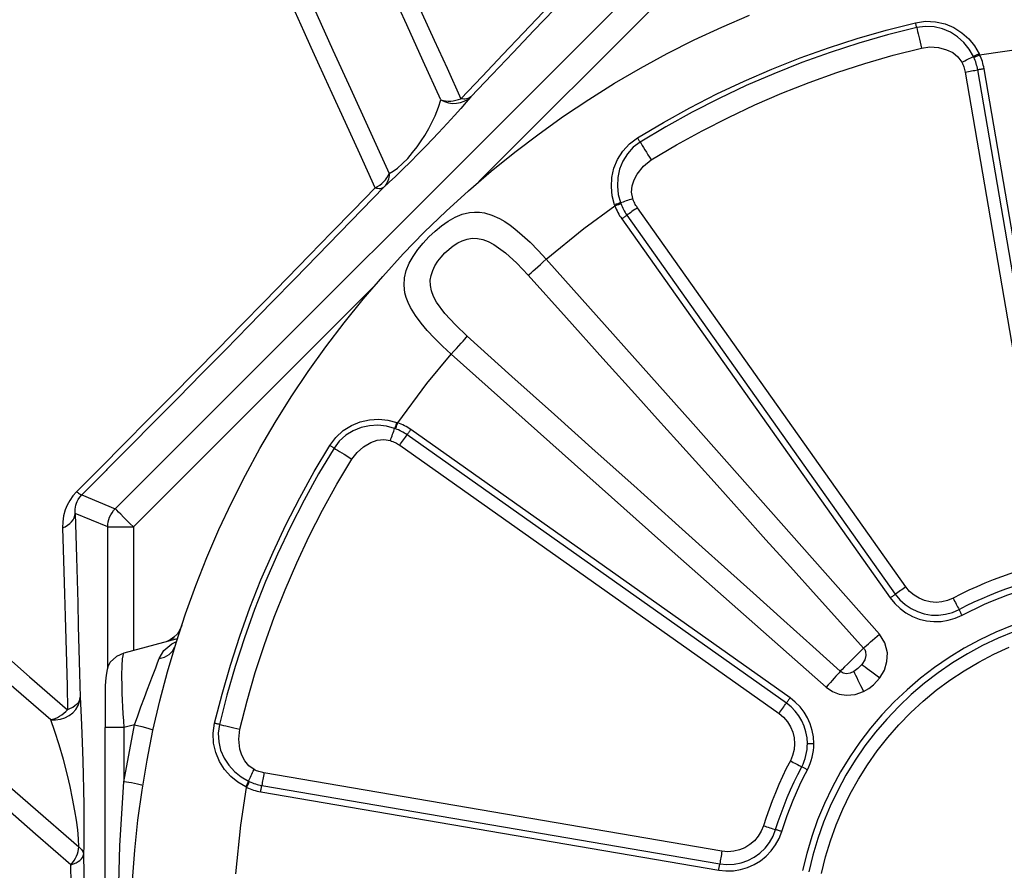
# Model space of a CAD drawing. Header units: millimetres. Extents: x 196 to 1773810, y -221320 to 153872.
# Tile 220 of 256: x 1163512 to 1163895, y -195476 to -195145. Entities that reach past the tile are written whole.
import ezdxf

# ---------------------------------------------------------------- set-up
doc = ezdxf.new("R2010")
doc.units = ezdxf.units.MM
doc.layers.get('Defpoints').update_dxf_attribs({"lineweight": 18})
doc.layers.add('00_Основной', color=163, linetype='Continuous', lineweight=40)
doc.layers.add('ТМ-размеры', color=25, linetype='Continuous', lineweight=20)
doc.styles.add('SFINKS', font='SFINKS.shx', dxfattribs={"width": 0.7, "oblique": 15})
doc.dimstyles.new('кира-50', dxfattribs={"dimtxt": 150, "dimasz": 40, "dimexe": 15, "dimexo": 0, "dimgap": 20, "dimtad": 1, "dimdec": 0, "dimrnd": 5, "dimdsep": 46, "dimtxsty": 'SFINKS', "dimblk1": 'OBLIQUE', "dimblk2": 'OBLIQUE', "dimsah": 1, "dimcen": 2.5, "dimclrd": 252, "dimclre": 252, "dimclrt": 252, "dimadec": 0, "dimazin": 0, "dimtfac": 1, "dimtdec": 0, "dimtofl": 0, "dimtmove": 0, "dimatfit": 3, "dimldrblk": 'OBLIQUE', "dimfxl": 15, "dimtfill": 1, "dimtolj": 1, "dimtzin": 0, "dimlwd": 20, "dimlwe": 20, "dimarcsym": 0})

# ---------------------------------------------------------------- blocks, each defined once
blk = doc.blocks.new('_Oblique')
at = {"color": 0, "linetype": 'ByBlock', "lineweight": -2}
blk.add_line((-0.5, -0.5), (0.5, 0.5), dxfattribs=at)
blk = doc.blocks.new('*D60')
at = {"layer": 'Defpoints', "color": 0, "linetype": 'ByBlock', "lineweight": 50, "transparency": 16777216}
for p in [(1164814.67, -194508.84), (1163074.58, -195856.77), (1164814.67, -195857.67)]:
    blk.add_point(p, dxfattribs=at)
at = {"layer": 'ТМ-размеры', "color": 252, "linetype": 'ByBlock', "lineweight": 20, "transparency": 16777216}
for p, q in [((1163074.58, -195856.77), (1163074.58, -194493.84)), ((1164814.67, -195857.67), (1164814.67, -194493.84)), ((1163074.58, -194508.84), (1164814.67, -194508.84))]:
    blk.add_line(p, q, dxfattribs=at)
at = {"layer": 'ТМ-размеры', "color": 252, "linetype": 'ByBlock', "lineweight": 20, "transparency": 16777216, "xscale": 40, "yscale": 40, "zscale": 40, "rotation": 180}
blk.add_blockref('_Oblique', (1163074.58, -194508.84), dxfattribs=at)
at = {"layer": 'ТМ-размеры', "color": 252, "linetype": 'ByBlock', "lineweight": 20, "transparency": 16777216, "xscale": 40, "yscale": 40, "zscale": 40}
blk.add_blockref('_Oblique', (1164814.67, -194508.84), dxfattribs=at)
at = {"layer": 'ТМ-размеры', "color": 252, "linetype": 'ByBlock', "transparency": 16777216, "insert": (1163944.63, -194413.84), "char_height": 150, "attachment_point": 5, "style": 'SFINKS', "bg_fill": 3, "box_fill_scale": 1.1, "bg_fill_color": 256, "bg_fill_true_color": 13158600, "bg_fill_transparency": 0}
blk.add_mtext('\\A1;1740', dxfattribs=at)

msp = doc.modelspace()

# ---------------------------------------------------------------- linework, layer by layer
at = {"layer": '00_Основной', "color": 252, "lineweight": 25, "ltscale": 10}
for p, q in [((1163548.68, -195335.09, 0.2), (1163776.51, -195107.27, 0.2)), ((1163783.58, -195114.34, 0.2), (1163690.15, -195207.76, 0.2)), ((1163879.29, -195165.12, 0.2), (1163909.8, -195343.29, 0.2)), ((1163914.71, -195342.44, 0.2), (1163884.2, -195164.29, 0.2)), ((1163917.18, -195342.02, 0.2), (1163886.66, -195163.87, 0.2)), ((1163856.22, -195365.47, 0.2), (1163751.81, -195217.92, 0.2)), ((1163745.72, -195222.24, 0.2), (1163850.11, -195369.8, 0.2)), ((1163747.75, -195220.8, 0.2), (1163852.14, -195368.36, 0.2)), ((1163649.18, -195248.73, 0.2), (1163555.75, -195342.16, 0.2)), ((1163811.22, -195408.69, 0.2), (1163663.68, -195304.28, 0.2)), ((1163809.78, -195410.72, 0.2), (1163662.22, -195306.33, 0.2)), ((1163659.34, -195310.4, 0.2), (1163806.9, -195414.8, 0.2)), ((1163535.67, -195329.7, 0.2), (1163548.68, -195335.09, 0.2)), ((1163545.76, -195342.16, 0.2), (1163533.05, -195336.9, 0.2)), ((1163545.76, -195396.86, 0.2), (1163545.76, -195342.16, 0.2)), ((1163555.75, -195342.16, 0.2), (1163555.75, -195390.29, 0.2)), ((1163572.81, -195385.72, 0.2), (1163552.08, -195391.27, 0.2)), ((1163571.4, -195389.73, 0.2), (1163571.82, -195388.9, 0.2)), ((1163552.08, -195441.32, 0.2), (1163556.2, -195419.15, 0.2)), ((1163556.2, -195419.15, 0.2), (1163552.08, -195420.25, 0.2)), ((1163544.93, -195420.25, 0.2), (1163544.67, -195420.25, 0.2)), ((1163544.67, -195420.25, 0.2), (1163544.67, -195586.27, 0.2)), ((1163552.08, -195420.25, 0.2), (1163552.08, -195441.32, 0.2)), ((1163563.34, -195421.21, 0.2), (1163563.4, -195421.25, 0.2)), ((1163784.7, -195468.38, 0.2), (1163606.55, -195437.88, 0.2)), ((1163559.38, -195442.87, 0.2), (1163559.32, -195442.84, 0.2)), ((1163605.28, -195445.24, 0.2), (1163783.43, -195475.75, 0.2)), ((1163605.71, -195442.79, 0.2), (1163783.86, -195473.3, 0.2))]:
    msp.add_line(p, q, dxfattribs=at)
at = {"layer": '00_Основной', "color": 252, "lineweight": 25, "ltscale": 10, "elevation": 0.2}
for points in [[(1163675.34, -195175.89), (1163668.5, -195160.86), (1163662.09, -195146.79), (1163656.11, -195133.68), (1163650.59, -195121.55), (1163645.51, -195110.43), (1163640.91, -195100.31), (1163636.78, -195091.24), (1163633.11, -195083.21), (1163629.94, -195076.24), (1163627.25, -195070.34), (1163625.05, -195065.51), (1163623.34, -195061.76), (1163622.13, -195059.1), (1163621.42, -195057.55)], [(1163629.46, -195057.66), (1163629.97, -195058.78), (1163630.79, -195060.57), (1163631.91, -195063.03), (1163633.33, -195066.16), (1163635.03, -195069.89), (1163636.1, -195072.23), (1163637.27, -195074.8), (1163638.54, -195077.59), (1163639.92, -195080.61), (1163641.41, -195083.88), (1163643.02, -195087.41), (1163644.75, -195091.21), (1163647.88, -195098.1), (1163651.4, -195105.78), (1163655.11, -195113.96), (1163659.17, -195122.86), (1163663.47, -195132.31), (1163667.98, -195142.19), (1163672.79, -195152.75), (1163677.77, -195163.67), (1163683.16, -195175.49)], [(1163593.96, -195070.07), (1163594.74, -195071.78), (1163596.1, -195074.76), (1163598.01, -195078.97), (1163600.51, -195084.45), (1163603.58, -195091.15), (1163607.19, -195099.08), (1163611.35, -195108.22), (1163616.06, -195118.57), (1163621.31, -195130.08), (1163627.08, -195142.76), (1163633.38, -195156.56), (1163640.18, -195171.49), (1163647.48, -195187.5), (1163655.25, -195204.58)], [(1163683.16, -195175.49), (1163691.41, -195166.84), (1163699.52, -195158.36), (1163707.43, -195150.02), (1163715.18, -195141.85), (1163722.73, -195133.86), (1163730.09, -195126.05), (1163737.25, -195118.42), (1163744.19, -195110.98), (1163750.94, -195103.74), (1163757.45, -195096.7), (1163763.75, -195089.87)], [(1163768.59, -195088.13), (1163762.21, -195095.05), (1163755.61, -195102.17), (1163748.79, -195109.5), (1163741.75, -195117.03), (1163734.51, -195124.75), (1163727.06, -195132.67), (1163719.41, -195140.77), (1163711.58, -195149.02), (1163703.55, -195157.46), (1163695.37, -195166.05), (1163687, -195174.8)], [(1163555.38, -195479.72), (1163556.28, -195467.96), (1163557.52, -195456.25), (1163559.11, -195444.58), (1163561.06, -195432.95), (1163563.36, -195421.41), (1163566.01, -195409.92), (1163569, -195398.53), (1163572.33, -195387.23), (1163576.02, -195376.04), (1163580.02, -195364.96), (1163584.37, -195354.01), (1163589.04, -195343.19), (1163594.04, -195332.52), (1163599.34, -195322.01), (1163604.99, -195311.66), (1163610.93, -195301.49), (1163617.16, -195291.5), (1163623.71, -195281.71), (1163630.56, -195272.11), (1163637.68, -195262.74), (1163645.08, -195253.57), (1163652.75, -195244.64), (1163660.69, -195235.94), (1163668.91, -195227.48), (1163677.36, -195219.28), (1163686.06, -195211.34), (1163694.99, -195203.66), (1163704.16, -195196.25), (1163713.54, -195189.12), (1163723.12, -195182.3), (1163732.93, -195175.75), (1163742.91, -195169.5), (1163753.08, -195163.56), (1163763.44, -195157.92), (1163773.95, -195152.62), (1163784.62, -195147.61), (1163795.43, -195142.94)], [(1163649.8, -195210.14), (1163643.81, -195197), (1163638.25, -195184.79), (1163633.09, -195173.48), (1163630.24, -195167.22), (1163627.52, -195161.26), (1163624.92, -195155.56), (1163622.14, -195149.44), (1163618.63, -195141.75)], [(1163751.87, -195190.72), (1163761.96, -195184.71), (1163772.26, -195179.02), (1163782.72, -195173.66), (1163793.35, -195168.65), (1163804.14, -195163.98), (1163815.07, -195159.65), (1163826.14, -195155.68), (1163837.32, -195152.07), (1163848.62, -195148.81), (1163860.02, -195145.92)], [(1163860.47, -195147.81), (1163849.12, -195150.69), (1163837.89, -195153.92), (1163826.77, -195157.52), (1163815.76, -195161.47), (1163804.88, -195165.77), (1163794.16, -195170.41), (1163783.58, -195175.41), (1163773.16, -195180.73), (1163762.93, -195186.39), (1163752.88, -195192.37)], [(1163860.02, -195145.92), (1163863.9, -195145.37), (1163867.79, -195145.54), (1163871.49, -195146.38), (1163874.92, -195147.84), (1163877.99, -195149.8), (1163880.69, -195152.21), (1163882.95, -195154.98), (1163884.79, -195158.05)], [(1163860.47, -195147.81), (1163860.42, -195147.61), (1163860.37, -195147.41), (1163860.31, -195147.2), (1163860.27, -195146.96), (1163860.2, -195146.72), (1163860.14, -195146.47), (1163860.09, -195146.2), (1163860.02, -195145.92)], [(1163882.54, -195159.1), (1163880.92, -195156.23), (1163878.83, -195153.65), (1163876.37, -195151.42), (1163873.55, -195149.61), (1163870.47, -195148.29), (1163867.2, -195147.51), (1163863.81, -195147.34), (1163860.47, -195147.81)], [(1163860.47, -195147.81), (1163860.64, -195148.53), (1163860.84, -195149.36), (1163861.05, -195150.28), (1163861.29, -195151.28), (1163861.54, -195152.35), (1163861.81, -195153.47), (1163862.08, -195154.61), (1163862.34, -195155.77)], [(1163862.34, -195155.77), (1163865.62, -195155.34), (1163868.94, -195155.57), (1163872.12, -195156.43), (1163874.48, -195157.56), (1163876.53, -195159.17), (1163878.05, -195161.27)], [(1163884.96, -195158.39), (1163903.75, -195155.65), (1163918.58, -195154.23)], [(1163757.18, -195199.34), (1163767.01, -195193.48), (1163777.02, -195187.97), (1163787.19, -195182.76), (1163797.53, -195177.88), (1163808.02, -195173.34), (1163818.64, -195169.13), (1163829.41, -195165.26), (1163840.29, -195161.75), (1163851.27, -195158.59), (1163862.34, -195155.77)], [(1163878.05, -195161.27), (1163878.64, -195160.99), (1163879.22, -195160.7), (1163879.8, -195160.42), (1163880.38, -195160.14), (1163880.94, -195159.87), (1163881.48, -195159.6), (1163882.01, -195159.35), (1163882.54, -195159.1)], [(1163884.79, -195158.05), (1163884.5, -195158.19), (1163884.2, -195158.32), (1163883.92, -195158.46), (1163883.62, -195158.59), (1163883.34, -195158.73), (1163883.07, -195158.86), (1163882.8, -195158.97), (1163882.54, -195159.1)], [(1163882.69, -195159.44), (1163882.61, -195159.24), (1163882.54, -195159.1)], [(1163882.69, -195159.44), (1163882.96, -195159.31), (1163883.23, -195159.2), (1163883.51, -195159.07), (1163883.79, -195158.93), (1163884.08, -195158.8), (1163884.37, -195158.66), (1163884.67, -195158.53), (1163884.96, -195158.39)], [(1163884.79, -195158.05), (1163884.9, -195158.24), (1163884.96, -195158.39)], [(1163886.66, -195163.87), (1163886.53, -195163.16), (1163886.38, -195162.46), (1163886.19, -195161.76), (1163886, -195161.07), (1163885.77, -195160.38), (1163885.53, -195159.72), (1163885.25, -195159.04), (1163884.96, -195158.39)], [(1163878.05, -195161.27), (1163878.26, -195161.74), (1163878.46, -195162.2), (1163878.64, -195162.68), (1163878.81, -195163.16), (1163878.95, -195163.64), (1163879.08, -195164.14), (1163879.19, -195164.63), (1163879.29, -195165.12)], [(1163884.2, -195164.29), (1163884.09, -195163.66), (1163883.95, -195163.03), (1163883.79, -195162.43), (1163883.61, -195161.8), (1163883.41, -195161.2), (1163883.2, -195160.61), (1163882.96, -195160.01), (1163882.69, -195159.44)], [(1163879.29, -195165.12), (1163879.93, -195165.02), (1163880.58, -195164.91), (1163881.21, -195164.8), (1163881.83, -195164.68), (1163882.45, -195164.58), (1163883.04, -195164.49), (1163883.64, -195164.39), (1163884.2, -195164.29)], [(1163886.66, -195163.87), (1163886.35, -195163.92), (1163886.02, -195163.98), (1163885.7, -195164.02), (1163885.39, -195164.08), (1163885.08, -195164.14), (1163884.78, -195164.19), (1163884.48, -195164.23), (1163884.2, -195164.29)], [(1163687, -195174.8), (1163685.25, -195176.88), (1163683.16, -195179.26), (1163680.72, -195182), (1163677.84, -195185.13), (1163674.48, -195188.73), (1163672.1, -195191.26), (1163669.46, -195193.99), (1163666.57, -195196.96), (1163663.52, -195200.02), (1163660.48, -195203.01), (1163657.68, -195205.73), (1163655.25, -195208.03), (1163653.23, -195209.88)], [(1163655.25, -195204.58), (1163656.77, -195203.73), (1163658.52, -195202.48), (1163660.46, -195200.78), (1163662.46, -195198.74), (1163664.39, -195196.49), (1163666.16, -195194.18), (1163667.72, -195191.92), (1163669.11, -195189.76), (1163670.67, -195187.04), (1163672, -195184.5), (1163673.1, -195182.11), (1163674.4, -195178.84), (1163675.34, -195175.89)], [(1163675.34, -195175.89), (1163676.8, -195176.6), (1163678.34, -195177.09), (1163679.92, -195177.33), (1163681.5, -195177.3), (1163683.04, -195177.03), (1163684.49, -195176.52), (1163685.82, -195175.76), (1163687, -195174.8)], [(1163675.34, -195175.89), (1163676.26, -195176.16), (1163677.21, -195176.33), (1163678.2, -195176.42), (1163679.2, -195176.41), (1163680.2, -195176.33), (1163681.2, -195176.13), (1163682.19, -195175.86), (1163683.16, -195175.49)], [(1163687, -195174.8), (1163686.65, -195175.07), (1163686.27, -195175.28), (1163685.83, -195175.45), (1163685.36, -195175.56), (1163684.86, -195175.62), (1163684.32, -195175.64), (1163683.76, -195175.59), (1163683.16, -195175.49)], [(1163742.92, -195216.81), (1163742.05, -195213.34), (1163741.7, -195209.78), (1163741.91, -195206.13), (1163742.68, -195202.6), (1163744.11, -195199.1), (1163746.1, -195195.94), (1163748.75, -195193.05), (1163751.87, -195190.72)], [(1163752.88, -195192.37), (1163750.17, -195194.42), (1163747.9, -195196.93), (1163746.14, -195199.79), (1163744.9, -195202.9), (1163744.19, -195206.17), (1163744.02, -195209.49), (1163744.39, -195212.79), (1163745.25, -195215.96)], [(1163752.88, -195192.37), (1163752.79, -195192.2), (1163752.67, -195192.02), (1163752.55, -195191.84), (1163752.43, -195191.64), (1163752.29, -195191.41), (1163752.15, -195191.18), (1163752.01, -195190.96), (1163751.87, -195190.72)], [(1163752.88, -195192.37), (1163753.26, -195193), (1163753.72, -195193.72), (1163754.21, -195194.53), (1163754.76, -195195.4), (1163755.33, -195196.34), (1163755.93, -195197.31), (1163756.55, -195198.31), (1163757.18, -195199.34)], [(1163749.98, -195214.33), (1163749.56, -195211.87), (1163749.82, -195209.39), (1163750.6, -195207.03), (1163751.74, -195204.82), (1163754.14, -195201.76), (1163757.18, -195199.34)], [(1163649.8, -195210.14), (1163650.72, -195209.64), (1163651.58, -195209.09), (1163652.38, -195208.46), (1163653.12, -195207.76), (1163653.78, -195207.03), (1163654.36, -195206.24), (1163654.86, -195205.42), (1163655.25, -195204.58)], [(1163655.25, -195204.58), (1163655.22, -195205.34), (1163655.12, -195206.07), (1163654.95, -195206.79), (1163654.73, -195207.5), (1163654.44, -195208.15), (1163654.09, -195208.77), (1163653.68, -195209.35), (1163653.23, -195209.88)], [(1163533.68, -195328.5), (1163543, -195319.12), (1163552.27, -195309.76), (1163561.5, -195300.42), (1163570.68, -195291.14), (1163579.8, -195281.88), (1163588.84, -195272.66), (1163597.82, -195263.52), (1163606.72, -195254.43), (1163615.54, -195245.4), (1163624.26, -195236.45), (1163632.88, -195227.59), (1163641.39, -195218.82), (1163649.8, -195210.14)], [(1163653.23, -195209.88), (1163644.72, -195218.67), (1163636.1, -195227.55), (1163627.37, -195236.52), (1163618.53, -195245.58), (1163609.62, -195254.71), (1163600.61, -195263.91), (1163591.52, -195273.18), (1163582.35, -195282.5), (1163573.12, -195291.87), (1163565.81, -195299.29)], [(1163649.8, -195210.14), (1163650.35, -195210.28), (1163650.88, -195210.38), (1163651.35, -195210.42), (1163651.82, -195210.4), (1163652.23, -195210.35), (1163652.61, -195210.25), (1163652.94, -195210.1), (1163653.23, -195209.88)], [(1163745.25, -195215.96), (1163744.98, -195216.06), (1163744.72, -195216.16), (1163744.42, -195216.26), (1163744.14, -195216.37), (1163743.84, -195216.49), (1163743.53, -195216.6), (1163743.23, -195216.7), (1163742.92, -195216.81)], [(1163743.04, -195217.18), (1163743.34, -195217.06), (1163743.66, -195216.95), (1163743.95, -195216.84), (1163744.25, -195216.73), (1163744.54, -195216.63), (1163744.83, -195216.52), (1163745.11, -195216.42), (1163745.38, -195216.32)], [(1163745.25, -195215.96), (1163745.8, -195215.77), (1163746.36, -195215.58), (1163746.94, -195215.37), (1163747.54, -195215.18), (1163748.13, -195214.96), (1163748.74, -195214.75), (1163749.36, -195214.54), (1163749.98, -195214.33)], [(1163745.25, -195215.96), (1163745.32, -195216.16), (1163745.38, -195216.32)], [(1163745.38, -195216.32), (1163745.62, -195216.91), (1163745.86, -195217.49), (1163746.12, -195218.07), (1163746.42, -195218.64), (1163746.72, -195219.2), (1163747.04, -195219.75), (1163747.38, -195220.28), (1163747.75, -195220.8)], [(1163751.81, -195217.92), (1163751.53, -195217.5), (1163751.26, -195217.08), (1163751.01, -195216.64), (1163750.77, -195216.19), (1163750.54, -195215.74), (1163750.33, -195215.27), (1163750.15, -195214.81), (1163749.98, -195214.33)], [(1163679.42, -195274.91), (1163676.01, -195271.77), (1163672.88, -195268.71), (1163670.08, -195265.74), (1163667.65, -195262.86), (1163665.45, -195259.89), (1163663.56, -195256.79), (1163662.6, -195254.81), (1163661.88, -195252.91), (1163661.39, -195251.04), (1163661.02, -195248.04), (1163661.2, -195245.16), (1163661.9, -195242.34), (1163663.04, -195239.56), (1163664.54, -195236.88), (1163666.35, -195234.24), (1163668.43, -195231.71), (1163670.69, -195229.3), (1163673.09, -195227.04), (1163675.6, -195224.98), (1163678.22, -195223.16), (1163680.92, -195221.65), (1163683.68, -195220.49), (1163686.49, -195219.8), (1163688.41, -195219.6), (1163690.36, -195219.65), (1163692.38, -195219.94), (1163695.2, -195220.78), (1163698.16, -195222.12), (1163700.22, -195223.32), (1163702.3, -195224.73), (1163704.16, -195226.14), (1163707.05, -195228.58), (1163710.06, -195231.39), (1163713.16, -195234.54), (1163716.32, -195238)], [(1163716.32, -195238), (1163731.04, -195226.02), (1163743.04, -195217.18)], [(1163743.04, -195217.18), (1163742.98, -195216.97), (1163742.92, -195216.81)], [(1163743.04, -195217.18), (1163743.3, -195217.84), (1163743.58, -195218.5), (1163743.88, -195219.15), (1163744.21, -195219.8), (1163744.56, -195220.42), (1163744.91, -195221.04), (1163745.31, -195221.65), (1163745.72, -195222.24)], [(1163751.81, -195217.92), (1163751.29, -195218.31), (1163750.76, -195218.67), (1163750.23, -195219.06), (1163749.71, -195219.42), (1163749.2, -195219.78), (1163748.71, -195220.13), (1163748.21, -195220.48), (1163747.75, -195220.8)], [(1163745.72, -195222.24), (1163745.97, -195222.06), (1163746.24, -195221.88), (1163746.51, -195221.69), (1163746.76, -195221.51), (1163747.02, -195221.33), (1163747.27, -195221.14), (1163747.51, -195220.97), (1163747.75, -195220.8)], [(1163685.64, -195267.95), (1163681.01, -195263.56), (1163676.9, -195259.07), (1163673.66, -195254.63), (1163672.52, -195252.46), (1163671.72, -195250.32), (1163671.3, -195248.25), (1163671.24, -195246.19), (1163671.54, -195244.27), (1163672.18, -195242.34), (1163673.06, -195240.56), (1163674.2, -195238.77), (1163675.48, -195237.13), (1163676.94, -195235.55), (1163680.16, -195232.81), (1163681.93, -195231.66), (1163683.71, -195230.78), (1163685.64, -195230.13), (1163687.56, -195229.82), (1163689.61, -195229.86), (1163691.67, -195230.27), (1163693.82, -195231.08), (1163696, -195232.22), (1163700.46, -195235.45), (1163704.95, -195239.57), (1163709.37, -195244.23)], [(1163709.37, -195244.23), (1163709.85, -195243.8), (1163710.47, -195243.24), (1163711.23, -195242.56), (1163712.1, -195241.79), (1163713.08, -195240.91), (1163714.12, -195239.98), (1163715.21, -195239.01), (1163716.32, -195238)], [(1163845.99, -195383.86), (1163773.5, -195302.07), (1163716.32, -195238)], [(1163709.37, -195244.23), (1163724.22, -195260.77), (1163738.42, -195276.58), (1163751.98, -195291.67), (1163759.67, -195300.24), (1163767.14, -195308.53), (1163774.38, -195316.59), (1163782.8, -195325.98), (1163792.52, -195336.78), (1163801.84, -195347.15), (1163811.37, -195357.75), (1163821.32, -195368.82), (1163830.79, -195379.33), (1163839.78, -195389.32)], [(1163523.58, -195417.2), (1163507.36, -195403.1), (1163491.79, -195389.57), (1163476.87, -195376.6), (1163462.65, -195364.24), (1163449.12, -195352.49), (1163436.32, -195341.36), (1163424.26, -195330.87), (1163412.96, -195321.05), (1163402.43, -195311.89), (1163392.7, -195303.44), (1163383.77, -195295.68), (1163375.65, -195288.62), (1163368.37, -195282.29), (1163361.92, -195276.68), (1163356.32, -195271.82), (1163351.58, -195267.7), (1163347.7, -195264.32), (1163344.69, -195261.7), (1163342.55, -195259.84), (1163341.29, -195258.75)], [(1163679.42, -195274.91), (1163680.42, -195273.79), (1163681.4, -195272.69), (1163682.34, -195271.65), (1163683.2, -195270.69), (1163683.98, -195269.81), (1163684.66, -195269.05), (1163685.22, -195268.43), (1163685.64, -195267.95)], [(1163830.74, -195398.36), (1163820.04, -195388.74), (1163808.74, -195378.55), (1163796.81, -195367.83), (1163785.75, -195357.89), (1163776.97, -195349.99), (1163767.87, -195341.82), (1163758.47, -195333.37), (1163750.39, -195326.1), (1163735.4, -195312.64), (1163719.61, -195298.46), (1163703.03, -195283.56), (1163685.64, -195267.95)], [(1163658.6, -195301.62), (1163669.94, -195286.41), (1163679.42, -195274.91)], [(1163679.42, -195274.91), (1163760.98, -195347.65), (1163825.28, -195404.57)], [(1163321.49, -195281.52), (1163322.9, -195282.75), (1163325.38, -195284.9), (1163328.86, -195287.93), (1163333.39, -195291.87), (1163338.93, -195296.69), (1163345.5, -195302.4), (1163353.08, -195308.97), (1163361.63, -195316.41), (1163371.15, -195324.69), (1163381.64, -195333.81), (1163393.06, -195343.74), (1163405.41, -195354.48), (1163418.66, -195365.99), (1163432.79, -195378.28), (1163447.78, -195391.31), (1163463.59, -195405.05), (1163480.2, -195419.49), (1163497.59, -195434.6), (1163515.7, -195450.35), (1163534.54, -195466.73)], [(1163565.81, -195299.29), (1163563.84, -195301.28), (1163554.5, -195310.74), (1163545.45, -195319.86)], [(1163632.14, -195310.44), (1163634.49, -195307.3), (1163637.36, -195304.68), (1163640.58, -195302.66), (1163644.03, -195301.26), (1163647.59, -195300.48), (1163651.2, -195300.28), (1163654.77, -195300.63), (1163658.23, -195301.5)], [(1163657.38, -195303.84), (1163654.2, -195302.97), (1163650.9, -195302.61), (1163647.59, -195302.78), (1163644.33, -195303.48), (1163641.21, -195304.72), (1163638.34, -195306.49), (1163635.83, -195308.76), (1163633.79, -195311.46)], [(1163655.74, -195308.55), (1163655.96, -195307.94), (1163656.17, -195307.32), (1163656.38, -195306.71), (1163656.59, -195306.11), (1163656.8, -195305.51), (1163657, -195304.95), (1163657.2, -195304.38), (1163657.38, -195303.84)], [(1163658.23, -195301.5), (1163658.13, -195301.8), (1163658.02, -195302.11), (1163657.9, -195302.41), (1163657.79, -195302.7), (1163657.69, -195303), (1163657.58, -195303.28), (1163657.48, -195303.57), (1163657.38, -195303.84)], [(1163657.73, -195303.96), (1163657.54, -195303.89), (1163657.38, -195303.84)], [(1163657.73, -195303.96), (1163657.83, -195303.69), (1163657.93, -195303.41), (1163658.04, -195303.13), (1163658.14, -195302.83), (1163658.26, -195302.54), (1163658.37, -195302.24), (1163658.48, -195301.93), (1163658.6, -195301.62)], [(1163662.22, -195306.33), (1163661.7, -195305.96), (1163661.16, -195305.63), (1163660.61, -195305.3), (1163660.06, -195304.99), (1163659.48, -195304.71), (1163658.92, -195304.44), (1163658.33, -195304.19), (1163657.73, -195303.96)], [(1163658.23, -195301.5), (1163658.44, -195301.58), (1163658.6, -195301.62)], [(1163663.68, -195304.28), (1163663.08, -195303.89), (1163662.48, -195303.5), (1163661.85, -195303.13), (1163661.22, -195302.79), (1163660.58, -195302.46), (1163659.92, -195302.16), (1163659.26, -195301.89), (1163658.6, -195301.62)], [(1163663.68, -195304.28), (1163663.47, -195304.55), (1163663.29, -195304.82), (1163663.11, -195305.09), (1163662.93, -195305.34), (1163662.74, -195305.6), (1163662.56, -195305.85), (1163662.39, -195306.09), (1163662.22, -195306.33)], [(1163640.76, -195315.76), (1163642.76, -195313.15), (1163645.26, -195310.98), (1163648.12, -195309.32), (1163650.58, -195308.46), (1163653.18, -195308.14), (1163655.74, -195308.55)], [(1163655.74, -195308.55), (1163656.22, -195308.73), (1163656.69, -195308.92), (1163657.16, -195309.12), (1163657.61, -195309.35), (1163658.06, -195309.59), (1163658.49, -195309.84), (1163658.93, -195310.11), (1163659.34, -195310.4)], [(1163659.34, -195310.4), (1163659.72, -195309.86), (1163660.1, -195309.34), (1163660.47, -195308.82), (1163660.84, -195308.29), (1163661.2, -195307.78), (1163661.56, -195307.28), (1163661.9, -195306.8), (1163662.22, -195306.33)], [(1163587.33, -195418.6), (1163590.23, -195407.2), (1163593.48, -195395.91), (1163597.1, -195384.72), (1163601.08, -195373.66), (1163605.39, -195362.72), (1163610.07, -195351.94), (1163615.09, -195341.3), (1163620.44, -195330.83), (1163626.12, -195320.54), (1163632.14, -195310.44)], [(1163633.79, -195311.46), (1163627.8, -195321.52), (1163622.14, -195331.74), (1163616.82, -195342.16), (1163611.84, -195352.73), (1163607.19, -195363.47), (1163602.88, -195374.33), (1163598.93, -195385.34), (1163595.34, -195396.47), (1163592.1, -195407.71), (1163589.22, -195419.04)], [(1163633.79, -195311.46), (1163633.62, -195311.36), (1163633.45, -195311.26), (1163633.25, -195311.13), (1163633.05, -195311), (1163632.84, -195310.88), (1163632.62, -195310.74), (1163632.38, -195310.59), (1163632.14, -195310.44)], [(1163633.79, -195311.46), (1163634.42, -195311.85), (1163635.14, -195312.3), (1163635.95, -195312.8), (1163636.82, -195313.33), (1163637.75, -195313.91), (1163638.74, -195314.52), (1163639.74, -195315.14), (1163640.76, -195315.76)], [(1163597.19, -195420.93), (1163600, -195409.85), (1163603.17, -195398.87), (1163606.69, -195387.99), (1163610.55, -195377.23), (1163614.75, -195366.6), (1163619.3, -195356.1), (1163624.18, -195345.77), (1163629.38, -195335.6), (1163634.92, -195325.58), (1163640.76, -195315.76)], [(1163545.45, -195319.86), (1163545.11, -195320.2), (1163535.67, -195329.7)], [(1163533.68, -195328.5), (1163532.24, -195330.12), (1163530.99, -195331.93), (1163530.03, -195333.71), (1163529.27, -195335.58), (1163528.61, -195337.86), (1163528.26, -195340.18), (1163528.19, -195342.58)], [(1163533.05, -195336.9), (1163533.08, -195335.24), (1163533.37, -195333.72), (1163533.61, -195332.96), (1163533.92, -195332.22), (1163534.27, -195331.54), (1163534.92, -195330.58), (1163535.67, -195329.7)], [(1163533.68, -195328.5), (1163534.08, -195328.8), (1163534.43, -195329.06), (1163534.74, -195329.29), (1163535.02, -195329.46), (1163535.25, -195329.59), (1163535.45, -195329.67), (1163535.59, -195329.71), (1163535.67, -195329.7)], [(1163545.76, -195342.16), (1163545.8, -195341.19), (1163545.94, -195340.21), (1163546.18, -195339.25), (1163546.52, -195338.34), (1163546.95, -195337.45), (1163547.44, -195336.62), (1163548.03, -195335.82), (1163548.68, -195335.09)], [(1163555.75, -195342.16), (1163554.4, -195340.8), (1163553.1, -195339.51), (1163551.9, -195338.31), (1163550.84, -195337.25), (1163549.97, -195336.38), (1163549.29, -195335.7), (1163548.87, -195335.27), (1163548.68, -195335.09)], [(1163528.19, -195342.58), (1163529.22, -195342.09), (1163530.17, -195341.51), (1163530.99, -195340.85), (1163531.69, -195340.14), (1163532.26, -195339.38), (1163532.67, -195338.58), (1163532.94, -195337.74), (1163533.05, -195336.9)], [(1163533.05, -195336.9), (1163533.32, -195345.42), (1163533.58, -195354.07), (1163533.84, -195362.85), (1163534.09, -195371.75), (1163534.33, -195380.75), (1163534.57, -195389.88), (1163534.81, -195399.13), (1163535.04, -195408.48)], [(1163528.19, -195342.58), (1163528.46, -195351.01), (1163528.72, -195359.56), (1163528.97, -195368.22), (1163529.22, -195377.02), (1163529.46, -195385.92), (1163529.7, -195394.94), (1163529.93, -195404.06), (1163530.17, -195413.31)], [(1163545.76, -195342.16), (1163546.02, -195342.16), (1163546.62, -195342.16), (1163547.57, -195342.16), (1163548.81, -195342.16), (1163550.3, -195342.16), (1163552.01, -195342.16), (1163553.85, -195342.16), (1163555.75, -195342.16)], [(1163899.92, -195359.42), (1163896.66, -195360.46), (1163893.42, -195361.6), (1163890.22, -195362.8), (1163887.02, -195364.08), (1163883.88, -195365.43), (1163880.76, -195366.84), (1163877.67, -195368.34), (1163874.61, -195369.89)], [(1163856.22, -195365.47), (1163855.68, -195365.85), (1163855.16, -195366.23), (1163854.63, -195366.6), (1163854.12, -195366.97), (1163853.6, -195367.34), (1163853.1, -195367.69), (1163852.62, -195368.02), (1163852.14, -195368.36)], [(1163874.61, -195369.89), (1163872.5, -195370.79), (1163870.28, -195371.34), (1163868, -195371.54), (1163865.72, -195371.37), (1163863.49, -195370.83), (1163861.37, -195369.94), (1163859.42, -195368.74), (1163857.69, -195367.24), (1163856.22, -195365.47)], [(1163876.94, -195374.3), (1163879.88, -195372.81), (1163882.88, -195371.36), (1163885.88, -195369.99), (1163888.93, -195368.69), (1163892.01, -195367.45), (1163895.11, -195366.29), (1163898.24, -195365.2), (1163901.4, -195364.17)], [(1163850.11, -195369.8), (1163850.38, -195369.61), (1163850.65, -195369.42), (1163850.9, -195369.24), (1163851.17, -195369.06), (1163851.42, -195368.87), (1163851.68, -195368.7), (1163851.92, -195368.52), (1163852.14, -195368.36)], [(1163850.11, -195369.8), (1163851.9, -195372.02), (1163853.97, -195373.98), (1163856.29, -195375.66), (1163858.8, -195377.02), (1163861.46, -195378.04), (1163864.23, -195378.71), (1163867.07, -195379), (1163869.92, -195378.93), (1163872.74, -195378.48), (1163875.48, -195377.68), (1163878.09, -195376.52)], [(1163852.14, -195368.36), (1163853.91, -195370.51), (1163855.97, -195372.38), (1163858.27, -195373.94), (1163860.76, -195375.15), (1163863.42, -195376), (1163866.17, -195376.45), (1163868.95, -195376.51), (1163871.7, -195376.15), (1163874.38, -195375.42), (1163876.94, -195374.3)], [(1163874.61, -195369.89), (1163874.92, -195370.47), (1163875.21, -195371.04), (1163875.51, -195371.62), (1163875.81, -195372.18), (1163876.1, -195372.74), (1163876.38, -195373.28), (1163876.67, -195373.8), (1163876.94, -195374.3)], [(1163878.09, -195376.52), (1163881, -195375.04), (1163883.94, -195373.61), (1163886.9, -195372.27), (1163889.89, -195370.99), (1163892.91, -195369.78), (1163895.97, -195368.63), (1163899.05, -195367.56), (1163902.14, -195366.56)], [(1163878.09, -195376.52), (1163877.94, -195376.22), (1163877.8, -195375.94), (1163877.64, -195375.66), (1163877.49, -195375.38), (1163877.34, -195375.1), (1163877.2, -195374.83), (1163877.06, -195374.56), (1163876.94, -195374.3)], [(1163574.59, -195380.53), (1163573.88, -195382.19), (1163572.87, -195383.74), (1163571.54, -195385.1), (1163570.02, -195386.16)], [(1163897.55, -195380.5), (1163891.2, -195383.14), (1163884.98, -195386.1), (1163878.94, -195389.39), (1163873.07, -195392.99), (1163867.4, -195396.88), (1163861.93, -195401.07), (1163856.7, -195405.55), (1163851.7, -195410.29), (1163846.96, -195415.28), (1163842.49, -195420.5), (1163838.3, -195425.98), (1163834.4, -195431.65), (1163830.81, -195437.51), (1163827.52, -195443.56), (1163824.56, -195449.77), (1163821.93, -195456.14), (1163819.63, -195462.63), (1163817.67, -195469.23), (1163816.06, -195475.92)], [(1163898.46, -195382.84), (1163892.22, -195385.42), (1163886.12, -195388.33), (1163880.18, -195391.55), (1163874.42, -195395.08), (1163868.86, -195398.9), (1163863.5, -195403.01), (1163858.36, -195407.4), (1163853.47, -195412.05), (1163848.81, -195416.95), (1163844.44, -195422.08), (1163840.32, -195427.43), (1163836.49, -195433.01), (1163832.96, -195438.76), (1163829.75, -195444.69), (1163826.84, -195450.79), (1163824.26, -195457.04), (1163822, -195463.4), (1163820.08, -195469.86), (1163818.5, -195476.44)], [(1163839.78, -195389.32), (1163840.34, -195388.82), (1163840.98, -195388.26), (1163841.7, -195387.62), (1163842.48, -195386.95), (1163843.31, -195386.22), (1163844.18, -195385.44), (1163845.07, -195384.66), (1163845.99, -195383.86)], [(1163846.16, -195400.85), (1163847.88, -195397.87), (1163848.89, -195394.6), (1163849.07, -195391.18), (1163848.12, -195387.27), (1163845.99, -195383.86)], [(1163501.34, -195388.25), (1163515.38, -195400.45), (1163530.17, -195413.31)], [(1163565.77, -195393.42), (1163567.65, -195390.25), (1163570.67, -195387.67), (1163572.54, -195386.72)], [(1163571.63, -195385.31), (1163570.02, -195386.16), (1163568.71, -195386.74)], [(1163823.48, -195477.05), (1163825.05, -195470.63), (1163826.95, -195464.3), (1163829.2, -195458.1), (1163831.75, -195452.02), (1163834.64, -195446.09), (1163837.85, -195440.3), (1163841.35, -195434.72), (1163845.14, -195429.31), (1163849.22, -195424.12), (1163853.57, -195419.15), (1163858.17, -195414.42), (1163863.02, -195409.94), (1163868.1, -195405.73), (1163873.41, -195401.79), (1163878.89, -195398.14), (1163884.6, -195394.78), (1163890.45, -195391.75), (1163896.46, -195389.01)], [(1163552.08, -195391.27), (1163549.12, -195392.62), (1163546.75, -195394.84), (1163546.6, -195395.1)], [(1163552.08, -195391.27), (1163551.83, -195391.55), (1163551.59, -195392.28), (1163551.39, -195393.47), (1163551.2, -195396.22), (1163551.14, -195399.9), (1163551.2, -195404.39), (1163551.28, -195406.92), (1163551.39, -195409.58), (1163551.53, -195412.21), (1163551.7, -195414.94), (1163551.89, -195417.63), (1163552.08, -195420.25)], [(1163565.77, -195393.42), (1163567.86, -195392.86), (1163569.68, -195391.86), (1163571.02, -195390.49), (1163571.4, -195389.73)], [(1163839.78, -195389.32), (1163839.02, -195390.08), (1163838.07, -195391.03), (1163837, -195392.1), (1163835.84, -195393.26), (1163834.67, -195394.43), (1163833.52, -195395.58), (1163832.44, -195396.66), (1163831.5, -195397.6), (1163830.74, -195398.36)], [(1163839.78, -195389.32), (1163840.23, -195389.94), (1163840.54, -195390.66), (1163840.71, -195392.24), (1163840.25, -195393.95), (1163839.12, -195395.71)], [(1163546.57, -195395.09), (1163545.93, -195396.28), (1163545.51, -195397.67), (1163545.13, -195399.93), (1163544.92, -195402.16), (1163544.83, -195404.18), (1163544.79, -195405.91), (1163544.79, -195407.27), (1163544.79, -195408.95), (1163544.79, -195411.06), (1163544.79, -195415.12), (1163544.8, -195417.56), (1163544.8, -195420.25)], [(1163556.2, -195419.15), (1163557.45, -195415.64), (1163558.7, -195412.14), (1163560.01, -195408.54), (1163561.23, -195405.29), (1163562.1, -195402.99), (1163562.92, -195400.86), (1163563.67, -195398.92), (1163564.43, -195396.95), (1163565.14, -195395.13), (1163565.77, -195393.42)], [(1163839.12, -195395.71), (1163837.62, -195397.26), (1163836.01, -195398.48)], [(1163839.12, -195395.71), (1163839.7, -195396.14), (1163840.4, -195396.64), (1163841.19, -195397.22), (1163842.08, -195397.87), (1163843.04, -195398.56), (1163844.04, -195399.3), (1163845.09, -195400.07), (1163846.16, -195400.85)], [(1163830.74, -195398.36), (1163830.24, -195398.93), (1163829.68, -195399.56), (1163829.04, -195400.28), (1163828.36, -195401.06), (1163827.63, -195401.89), (1163826.87, -195402.75), (1163826.08, -195403.66), (1163825.28, -195404.57)], [(1163836.01, -195398.48), (1163834.54, -195399.13), (1163833.15, -195399.31), (1163831.85, -195399.04), (1163830.74, -195398.36)], [(1163836.01, -195398.48), (1163836.32, -195399.14), (1163836.7, -195399.92), (1163837.13, -195400.79), (1163837.61, -195401.78), (1163838.12, -195402.82), (1163838.65, -195403.92), (1163839.2, -195405.08), (1163839.77, -195406.24)], [(1163839.77, -195406.24), (1163841.81, -195405.05), (1163843.68, -195403.6), (1163846.16, -195400.85)], [(1163825.28, -195404.57), (1163827.66, -195406.21), (1163830.34, -195407.27), (1163833.2, -195407.69), (1163836.56, -195407.37), (1163839.77, -195406.24)], [(1163523.58, -195417.2), (1163525.46, -195417.26), (1163527.33, -195417.02), (1163529.12, -195416.46), (1163530.76, -195415.62), (1163532.2, -195414.52), (1163533.39, -195413.21), (1163534.27, -195411.73), (1163534.82, -195410.13), (1163535.04, -195408.48)], [(1163535.04, -195408.48), (1163534.92, -195409.2), (1163534.66, -195409.91), (1163534.23, -195410.58), (1163533.67, -195411.23), (1163532.96, -195411.84), (1163532.14, -195412.39), (1163531.2, -195412.88), (1163530.17, -195413.31)], [(1163535.04, -195408.48), (1163535.33, -195413.53), (1163535.6, -195419.36), (1163535.86, -195425.94), (1163536.08, -195433.28), (1163536.21, -195438.66), (1163536.32, -195444.42), (1163536.41, -195450.52), (1163536.44, -195454.34), (1163536.46, -195458.25), (1163536.45, -195462.19), (1163536.42, -195466.04), (1163536.36, -195469.62)], [(1163806.9, -195414.8), (1163807.27, -195414.27), (1163807.65, -195413.73), (1163808.02, -195413.21), (1163808.38, -195412.69), (1163808.75, -195412.18), (1163809.1, -195411.68), (1163809.44, -195411.19), (1163809.78, -195410.72)], [(1163811.22, -195408.69), (1163811.04, -195408.96), (1163810.84, -195409.23), (1163810.65, -195409.48), (1163810.47, -195409.75), (1163810.29, -195410.01), (1163810.12, -195410.25), (1163809.95, -195410.5), (1163809.78, -195410.72)], [(1163817.95, -195426.52), (1163817.81, -195424.22), (1163817.4, -195421.94), (1163816.72, -195419.74), (1163815.79, -195417.63), (1163814.61, -195415.65), (1163813.2, -195413.82), (1163811.59, -195412.16), (1163809.78, -195410.72)], [(1163820.45, -195426.52), (1163820.29, -195423.92), (1163819.83, -195421.35), (1163819.05, -195418.87), (1163818.01, -195416.48), (1163816.67, -195414.24), (1163815.07, -195412.18), (1163813.25, -195410.32), (1163811.22, -195408.69)], [(1163523.58, -195417.2), (1163524.44, -195417), (1163525.32, -195416.72), (1163526.18, -195416.34), (1163527.04, -195415.88), (1163527.87, -195415.34), (1163528.67, -195414.72), (1163529.45, -195414.04), (1163530.17, -195413.31)], [(1163806.9, -195414.8), (1163808.65, -195416.27), (1163810.16, -195418.01), (1163811.37, -195419.96), (1163812.25, -195422.06), (1163812.79, -195424.29), (1163812.96, -195426.57), (1163812.77, -195428.86), (1163812.21, -195431.09), (1163811.32, -195433.19)], [(1163534.54, -195466.73), (1163534.42, -195463.56), (1163534.08, -195460), (1163533.58, -195456.32), (1163532.99, -195452.62), (1163532.1, -195447.82), (1163531.13, -195443.21), (1163530.1, -195438.81), (1163528.52, -195432.67), (1163526.89, -195427.01), (1163525.23, -195421.83), (1163523.58, -195417.2)], [(1163556.2, -195419.15), (1163559.04, -195419.83), (1163561.42, -195420.48), (1163562.94, -195420.97), (1163563.05, -195421.03)], [(1163599.47, -195443.38), (1163596.41, -195441.53), (1163593.64, -195439.27), (1163591.2, -195436.55), (1163589.25, -195433.5), (1163587.77, -195430.02), (1163586.95, -195426.38), (1163586.78, -195422.45), (1163587.33, -195418.6)], [(1163589.22, -195419.04), (1163589.04, -195419), (1163588.83, -195418.95), (1163588.62, -195418.9), (1163588.38, -195418.84), (1163588.14, -195418.78), (1163587.88, -195418.73), (1163587.61, -195418.66), (1163587.33, -195418.6)], [(1163589.22, -195419.04), (1163588.76, -195422.4), (1163588.93, -195425.78), (1163589.7, -195429.06), (1163591.03, -195432.13), (1163592.85, -195434.94), (1163595.07, -195437.41), (1163597.66, -195439.48), (1163600.51, -195441.12)], [(1163589.22, -195419.04), (1163589.94, -195419.22), (1163590.78, -195419.42), (1163591.69, -195419.63), (1163592.69, -195419.87), (1163593.77, -195420.12), (1163594.88, -195420.38), (1163596.02, -195420.66), (1163597.19, -195420.93)], [(1163552.08, -195420.25), (1163549.12, -195420.25), (1163546.75, -195420.25), (1163545.21, -195420.25), (1163544.93, -195420.25)], [(1163602.7, -195436.63), (1163600.67, -195435.2), (1163599.1, -195433.26), (1163597.97, -195431.03), (1163597.22, -195428.68), (1163596.76, -195424.8), (1163597.19, -195420.93)], [(1163815.74, -195435.52), (1163816.24, -195434.46), (1163816.7, -195433.39), (1163817.08, -195432.27), (1163817.39, -195431.14), (1163817.63, -195430), (1163817.81, -195428.84), (1163817.91, -195427.69), (1163817.95, -195426.52)], [(1163817.93, -195436.68), (1163818.51, -195435.49), (1163819.02, -195434.26), (1163819.45, -195433.02), (1163819.81, -195431.75), (1163820.08, -195430.45), (1163820.28, -195429.16), (1163820.41, -195427.84), (1163820.45, -195426.52)], [(1163817.95, -195426.52), (1163818.23, -195426.52), (1163818.53, -195426.52), (1163818.84, -195426.52), (1163819.15, -195426.52), (1163819.48, -195426.52), (1163819.78, -195426.52), (1163820.12, -195426.52), (1163820.45, -195426.52)], [(1163811.32, -195433.19), (1163809.75, -195436.24), (1163808.25, -195439.33), (1163806.84, -195442.45), (1163805.49, -195445.61), (1163804.22, -195448.78), (1163803.02, -195452), (1163801.89, -195455.23), (1163800.84, -195458.49)], [(1163811.32, -195433.19), (1163811.9, -195433.5), (1163812.46, -195433.8), (1163813.04, -195434.09), (1163813.6, -195434.39), (1163814.16, -195434.69), (1163814.69, -195434.97), (1163815.21, -195435.25), (1163815.74, -195435.52)], [(1163600.51, -195441.12), (1163600.77, -195440.6), (1163601.02, -195440.06), (1163601.29, -195439.51), (1163601.57, -195438.95), (1163601.84, -195438.38), (1163602.12, -195437.8), (1163602.4, -195437.21), (1163602.7, -195436.63)], [(1163606.55, -195437.88), (1163606.04, -195437.78), (1163605.55, -195437.66), (1163605.05, -195437.54), (1163604.57, -195437.38), (1163604.1, -195437.23), (1163603.62, -195437.04), (1163603.15, -195436.84), (1163602.7, -195436.63)], [(1163606.55, -195437.88), (1163606.44, -195438.51), (1163606.33, -195439.14), (1163606.21, -195439.78), (1163606.12, -195440.42), (1163606, -195441.04), (1163605.9, -195441.63), (1163605.8, -195442.22), (1163605.71, -195442.79)], [(1163805.59, -195459.97), (1163806.62, -195456.83), (1163807.71, -195453.7), (1163808.88, -195450.59), (1163810.1, -195447.51), (1163811.4, -195444.46), (1163812.79, -195441.44), (1163814.22, -195438.47), (1163815.74, -195435.52)], [(1163807.98, -195460.72), (1163808.98, -195457.62), (1163810.05, -195454.54), (1163811.19, -195451.49), (1163812.4, -195448.47), (1163813.69, -195445.48), (1163815.04, -195442.5), (1163816.45, -195439.57), (1163817.93, -195436.68)], [(1163817.93, -195436.68), (1163817.66, -195436.52), (1163817.36, -195436.36), (1163817.08, -195436.22), (1163816.79, -195436.07), (1163816.53, -195435.93), (1163816.24, -195435.79), (1163815.99, -195435.65), (1163815.74, -195435.52)], [(1163552.08, -195565.19), (1163550.54, -195540.39), (1163549.77, -195515.5), (1163549.77, -195490.96), (1163550.54, -195466.13), (1163552.08, -195441.32)], [(1163559, -195442.72), (1163558.9, -195442.66), (1163557.36, -195442.31), (1163554.95, -195441.83), (1163552.08, -195441.32)], [(1163600.51, -195441.12), (1163600.4, -195441.38), (1163600.27, -195441.64), (1163600.15, -195441.92), (1163600, -195442.21), (1163599.88, -195442.49), (1163599.73, -195442.79), (1163599.61, -195443.08), (1163599.47, -195443.38)], [(1163599.81, -195443.55), (1163599.95, -195443.25), (1163600.07, -195442.96), (1163600.22, -195442.66), (1163600.34, -195442.38), (1163600.48, -195442.1), (1163600.61, -195441.81), (1163600.74, -195441.54), (1163600.85, -195441.28)], [(1163600.51, -195441.12), (1163600.71, -195441.2), (1163600.85, -195441.28)], [(1163600.85, -195441.28), (1163601.43, -195441.53), (1163602.02, -195441.77), (1163602.63, -195442), (1163603.24, -195442.19), (1163603.84, -195442.38), (1163604.46, -195442.53), (1163605.08, -195442.67), (1163605.71, -195442.79)], [(1163595.64, -195477.16), (1163597.58, -195458.28), (1163599.81, -195443.55)], [(1163599.81, -195443.55), (1163599.62, -195443.45), (1163599.47, -195443.38)], [(1163599.81, -195443.55), (1163600.47, -195443.83), (1163601.13, -195444.1), (1163601.81, -195444.35), (1163602.49, -195444.58), (1163603.18, -195444.78), (1163603.87, -195444.96), (1163604.57, -195445.12), (1163605.28, -195445.24)], [(1163605.28, -195445.24), (1163605.34, -195444.92), (1163605.39, -195444.61), (1163605.45, -195444.28), (1163605.49, -195443.97), (1163605.55, -195443.66), (1163605.61, -195443.36), (1163605.65, -195443.07), (1163605.71, -195442.79)], [(1163531.47, -195473.69), (1163517.72, -195461.74), (1163504.52, -195450.25)], [(1163783.43, -195475.75), (1163786.28, -195476.06), (1163789.14, -195475.98), (1163791.96, -195475.52), (1163794.68, -195474.72), (1163797.29, -195473.56), (1163799.73, -195472.07), (1163801.95, -195470.28), (1163803.91, -195468.2), (1163805.59, -195465.89), (1163806.96, -195463.39), (1163807.98, -195460.72)], [(1163783.86, -195473.3), (1163786.62, -195473.56), (1163789.4, -195473.44), (1163792.14, -195472.91), (1163794.77, -195472.01), (1163797.24, -195470.73), (1163799.49, -195469.1), (1163801.5, -195467.18), (1163803.2, -195464.98), (1163804.57, -195462.57), (1163805.59, -195459.97)], [(1163800.84, -195458.49), (1163799.97, -195460.62), (1163798.8, -195462.58), (1163797.32, -195464.33), (1163795.58, -195465.83), (1163793.62, -195467.03), (1163791.51, -195467.9), (1163789.28, -195468.43), (1163786.99, -195468.58), (1163784.7, -195468.38)], [(1163800.84, -195458.49), (1163801.46, -195458.69), (1163802.08, -195458.89), (1163802.7, -195459.07), (1163803.3, -195459.27), (1163803.9, -195459.45), (1163804.48, -195459.64), (1163805.04, -195459.8), (1163805.59, -195459.97)], [(1163807.98, -195460.72), (1163807.66, -195460.62), (1163807.35, -195460.52), (1163807.04, -195460.44), (1163806.75, -195460.34), (1163806.45, -195460.24), (1163806.16, -195460.16), (1163805.87, -195460.07), (1163805.59, -195459.97)], [(1163531.47, -195473.69), (1163532.1, -195472.87), (1163532.68, -195472.02), (1163533.19, -195471.15), (1163533.63, -195470.26), (1163533.98, -195469.37), (1163534.25, -195468.48), (1163534.44, -195467.59), (1163534.54, -195466.73)], [(1163534.54, -195466.73), (1163534.95, -195467.06), (1163535.29, -195467.4), (1163535.6, -195467.75), (1163535.86, -195468.12), (1163536.07, -195468.48), (1163536.21, -195468.86), (1163536.32, -195469.24), (1163536.36, -195469.62)], [(1163784.7, -195468.38), (1163784.59, -195469.02), (1163784.48, -195469.67), (1163784.38, -195470.3), (1163784.27, -195470.92), (1163784.17, -195471.54), (1163784.06, -195472.14), (1163783.96, -195472.73), (1163783.86, -195473.3)], [(1163531.47, -195473.69), (1163532.51, -195473.34), (1163533.44, -195472.91), (1163534.27, -195472.45), (1163534.98, -195471.94), (1163535.54, -195471.39), (1163535.97, -195470.81), (1163536.25, -195470.22), (1163536.36, -195469.62)], [(1163536.36, -195469.62), (1163536.63, -195484.33), (1163536.9, -195499.23), (1163537.16, -195514.3), (1163537.38, -195529.56), (1163537.6, -195544.95), (1163537.82, -195560.5), (1163538.02, -195576.21), (1163538.1, -195582.74)], [(1163783.43, -195475.75), (1163783.49, -195475.44), (1163783.55, -195475.12), (1163783.6, -195474.8), (1163783.66, -195474.48), (1163783.72, -195474.18), (1163783.76, -195473.87), (1163783.82, -195473.58), (1163783.86, -195473.3)], [(1163533.88, -195658.25), (1163533.75, -195642.19), (1163533.61, -195626.22), (1163533.46, -195610.36), (1163533.29, -195594.61), (1163533.1, -195578.97), (1163532.91, -195563.46), (1163532.7, -195548.1), (1163532.48, -195532.88), (1163532.24, -195517.83), (1163532, -195502.94), (1163531.73, -195488.22), (1163531.47, -195473.69)]]:
    msp.add_lwpolyline(points, dxfattribs=at)

# ---------------------------------------------------------------- next in the draw order: dimensions: what is measured, and where the dimension line sits
at = {"layer": 'ТМ-размеры', "color": 3, "linetype": 'ByBlock'}
dim = msp.add_linear_dim(base=(1164814.67, -194508.84, 0.2), p1=(1163074.58, -195856.77, 0.2), p2=(1164814.67, -195857.67, 0.2), dimstyle='кира-50', dxfattribs=at)
dim.commit()
dim.dimension.update_dxf_attribs({"geometry": '*D60', "text_midpoint": (1163944.63, -194508.84, 0.2), "dimtype": 160})

doc.saveas('drawing.dxf')
